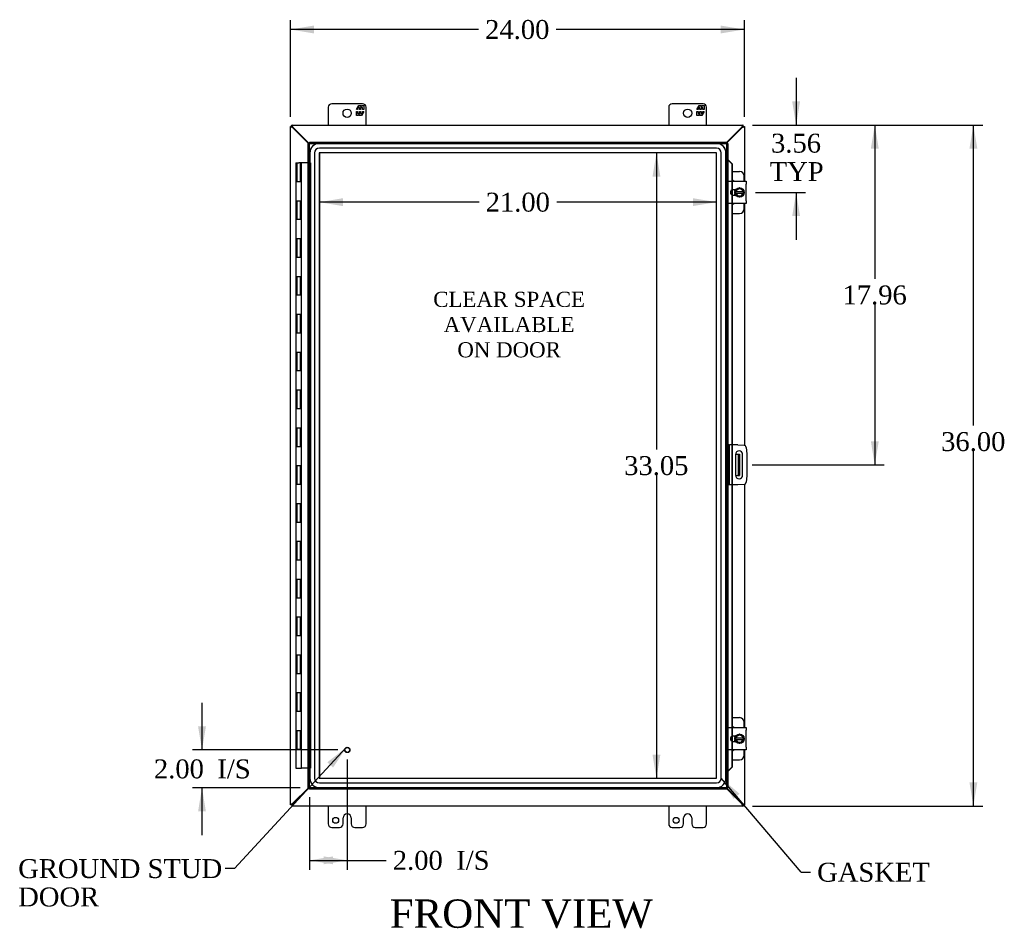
# Model space of a CAD drawing. Header units: inches. Extents: x 6 to 235, y 0 to 157.
# Tile 3 of 8: x 58 to 110, y 53 to 101. Entities that reach past the tile are written whole.
import ezdxf
from ezdxf.enums import TextEntityAlignment as Align

# ---------------------------------------------------------------- set-up
doc = ezdxf.new("R2010")
doc.units = ezdxf.units.IN
doc.header["$MEASUREMENT"] = 0
for name, color, linetype in [('COM40153-1', 7, 'CONTINUOUS'), ('COM40153-2', 7, 'CONTINUOUS'), ('COM42667', 7, 'CONTINUOUS'), ('COM42780', 7, 'CONTINUOUS'), ('COM48445', 7, 'CONTINUOUS'), ('COM70219', 7, 'CONTINUOUS'), ('COM71780-20', 7, 'CONTINUOUS'), ('DEFAULT', 7, 'CONTINUOUS'), ('FET07710', 7, 'CONTINUOUS'), ('HNG10620-32B', 7, 'CONTINUOUS'), ('HNG10620-32C', 7, 'CONTINUOUS'), ('SCC19011', 7, 'CONTINUOUS'), ('SPR20265', 7, 'CONTINUOUS'), ('STD21878', 7, 'CONTINUOUS'), ('WAF25035', 7, 'CONTINUOUS')]:
    doc.layers.add(name, color=color, linetype=linetype)
doc.styles.add('SEACAD_TIMES_NEW_ROMAN', font='times.ttf')

# ---------------------------------------------------------------- blocks, each defined once
blk = doc.blocks.new('SEANNOT_GROUP2')
at = {"layer": 'DEFAULT', "linetype": 'Continuous'}
blk.add_hatch(color=136, dxfattribs=at).paths.add_polyline_path([(74.77, 61.799), (75.464, 62.859), (74.464, 62.081)])
at = {"layer": 'DEFAULT', "color": 136, "linetype": 'Continuous'}
blk.add_line((69.566, 56.461), (69.066, 56.461), dxfattribs=at)
blk.add_lwpolyline([(69.566, 56.461), (75.464, 62.859)], dxfattribs=at)
at = {"layer": 'DEFAULT', "color": 136, "linetype": 'Continuous', "style": 'SEACAD_TIMES_NEW_ROMAN'}
for s, p in [('GROUND STUD', (58.123, 56.961)), ('DOOR', (58.123, 55.461))]:
    blk.add_text(s, height=1, dxfattribs=at).set_placement(p, align=Align.TOP_LEFT)
blk = doc.blocks.new('SEANNOT_GROUP3')
at = {"layer": 'DEFAULT', "linetype": 'Continuous'}
blk.add_hatch(color=136, dxfattribs=at).paths.add_polyline_path([(96.257, 60.418), (95.289, 61.236), (95.94, 60.148)])
at = {"layer": 'DEFAULT', "color": 136, "linetype": 'Continuous'}
blk.add_line((99.51, 56.269), (100.01, 56.269), dxfattribs=at)
blk.add_lwpolyline([(99.51, 56.269), (95.289, 61.236)], dxfattribs=at)
at = {"layer": 'DEFAULT', "color": 136, "linetype": 'Continuous', "style": 'SEACAD_TIMES_NEW_ROMAN'}
blk.add_text('GASKET', height=1, dxfattribs=at).set_placement((100.36, 56.769), align=Align.TOP_LEFT)
blk = doc.blocks.new('GDIMGGROUP')
at = {"layer": 'DEFAULT', "linetype": 'Continuous'}
for points in [[(108.827, 94.512), (108.619, 95.762), (108.411, 94.512)], [(108.827, 61.012), (108.411, 61.012), (108.619, 59.762)]]:
    blk.add_hatch(color=136, dxfattribs=at).paths.add_polyline_path(points)
at = {"layer": 'DEFAULT', "color": 136, "linetype": 'Continuous'}
for p, q in [((96.941, 95.762), (109.119, 95.762)), ((108.619, 79.881), (108.619, 95.762)), ((108.619, 59.762), (108.619, 78.531)), ((96.941, 59.762), (109.119, 59.762))]:
    blk.add_line(p, q, dxfattribs=at)
at = {"layer": 'DEFAULT', "color": 136, "linetype": 'Continuous', "style": 'SEACAD_TIMES_NEW_ROMAN'}
blk.add_text('36.00', height=1, dxfattribs=at).set_placement((106.913, 79.531), align=Align.TOP_LEFT)
blk = doc.blocks.new('GDIMGGROUP1')
at = {"layer": 'DEFAULT', "linetype": 'Continuous'}
for points in [[(67.632, 63.981), (67.84, 62.731), (68.048, 63.981)], [(67.632, 59.481), (68.048, 59.481), (67.84, 60.731)]]:
    blk.add_hatch(color=136, dxfattribs=at).paths.add_polyline_path(points)
at = {"layer": 'DEFAULT', "color": 136, "linetype": 'Continuous'}
for p, q in [((67.84, 65.231), (67.84, 62.731)), ((75.022, 62.731), (67.34, 62.731)), ((73.022, 60.731), (67.34, 60.731)), ((67.84, 60.731), (67.84, 58.231))]:
    blk.add_line(p, q, dxfattribs=at)
at = {"layer": 'DEFAULT', "color": 136, "linetype": 'Continuous', "style": 'SEACAD_TIMES_NEW_ROMAN'}
for s, p in [('2.00', (65.298, 62.231)), ('I/S', (68.652, 62.231))]:
    blk.add_text(s, height=1, dxfattribs=at).set_placement(p, align=Align.TOP_LEFT)
blk = doc.blocks.new('GDIMGGROUP9')
at = {"layer": 'DEFAULT', "linetype": 'Continuous'}
for points in [[(99.457, 97.012), (99.04, 97.012), (99.249, 95.762)], [(99.457, 90.95), (99.249, 92.2), (99.04, 90.95)]]:
    blk.add_hatch(color=136, dxfattribs=at).paths.add_polyline_path(points)
at = {"layer": 'DEFAULT', "color": 136, "linetype": 'Continuous'}
for p, q in [((99.249, 98.262), (99.249, 95.762)), ((96.941, 95.762), (99.749, 95.762)), ((97.109, 92.2), (99.749, 92.2)), ((99.249, 92.2), (99.249, 89.7))]:
    blk.add_line(p, q, dxfattribs=at)
at = {"layer": 'DEFAULT', "color": 136, "linetype": 'Continuous', "style": 'SEACAD_TIMES_NEW_ROMAN'}
for s, p in [('3.56', (97.922, 95.304)), ('TYP', (97.851, 93.804))]:
    blk.add_text(s, height=1, dxfattribs=at).set_placement(p, align=Align.TOP_LEFT)
blk = doc.blocks.new('GDIMGGROUP10')
at = {"layer": 'DEFAULT', "linetype": 'Continuous'}
for points in [[(103.615, 94.512), (103.406, 95.762), (103.198, 94.512)], [(103.615, 79.052), (103.198, 79.052), (103.406, 77.802)]]:
    blk.add_hatch(color=136, dxfattribs=at).paths.add_polyline_path(points)
at = {"layer": 'DEFAULT', "color": 136, "linetype": 'Continuous'}
for p, q in [((96.941, 95.762), (103.906, 95.762)), ((103.406, 95.762), (103.406, 87.632)), ((103.406, 86.282), (103.406, 77.802)), ((96.92, 77.802), (103.906, 77.802))]:
    blk.add_line(p, q, dxfattribs=at)
at = {"layer": 'DEFAULT', "color": 136, "linetype": 'Continuous', "style": 'SEACAD_TIMES_NEW_ROMAN'}
blk.add_text('17.96', height=1, dxfattribs=at).set_placement((101.7, 87.282), align=Align.TOP_LEFT)
blk = doc.blocks.new('GDIMGGROUP15')
at = {"layer": 'DEFAULT', "linetype": 'Continuous'}
for points in [[(74.772, 56.688), (74.772, 57.105), (73.522, 56.897)], [(74.272, 56.688), (75.522, 56.897), (74.272, 57.105)]]:
    blk.add_hatch(color=136, dxfattribs=at).paths.add_polyline_path(points)
at = {"layer": 'DEFAULT', "color": 136, "linetype": 'Continuous'}
for p, q in [((75.522, 62.231), (75.522, 56.397)), ((73.522, 60.231), (73.522, 56.397)), ((73.522, 56.897), (77.075, 56.897)), ((77.075, 56.897), (77.575, 56.897))]:
    blk.add_line(p, q, dxfattribs=at)
at = {"layer": 'DEFAULT', "color": 136, "linetype": 'Continuous', "style": 'SEACAD_TIMES_NEW_ROMAN'}
for s, p in [('2.00', (77.925, 57.397)), ('I/S', (81.279, 57.397))]:
    blk.add_text(s, height=1, dxfattribs=at).set_placement(p, align=Align.TOP_LEFT)
blk = doc.blocks.new('GDIMGGROUP21')
at = {"layer": 'DEFAULT', "linetype": 'Continuous'}
for points in [[(73.763, 101.02), (72.513, 100.812), (73.763, 100.604)], [(95.263, 101.02), (95.263, 100.604), (96.513, 100.812)]]:
    blk.add_hatch(color=136, dxfattribs=at).paths.add_polyline_path(points)
at = {"layer": 'DEFAULT', "color": 136, "linetype": 'Continuous'}
for p, q in [((72.513, 96.189), (72.513, 101.312)), ((96.513, 96.189), (96.513, 101.312)), ((82.457, 100.812), (72.513, 100.812)), ((96.513, 100.812), (86.569, 100.812))]:
    blk.add_line(p, q, dxfattribs=at)
at = {"layer": 'DEFAULT', "color": 136, "linetype": 'Continuous', "style": 'SEACAD_TIMES_NEW_ROMAN'}
blk.add_text('24.00', height=1, dxfattribs=at).set_placement((82.807, 101.312), align=Align.TOP_LEFT)
blk = doc.blocks.new('GDIMGGROUP24')
at = {"layer": 'DEFAULT', "linetype": 'Continuous'}
for points in [[(92.073, 93.039), (91.864, 94.289), (91.656, 93.039)], [(92.073, 62.485), (91.656, 62.485), (91.864, 61.235)]]:
    blk.add_hatch(color=136, dxfattribs=at).paths.add_polyline_path(points)
at = {"layer": 'DEFAULT', "color": 136, "linetype": 'Continuous'}
for p, q in [((91.864, 94.289), (91.864, 78.612)), ((91.864, 77.262), (91.864, 61.235))]:
    blk.add_line(p, q, dxfattribs=at)
at = {"layer": 'DEFAULT', "color": 136, "linetype": 'Continuous', "style": 'SEACAD_TIMES_NEW_ROMAN'}
blk.add_text('33.05', height=1, dxfattribs=at).set_placement((90.158, 78.262), align=Align.TOP_LEFT)
blk = doc.blocks.new('GDIMGGROUP25')
at = {"layer": 'DEFAULT', "linetype": 'Continuous'}
for points in [[(75.292, 91.478), (75.292, 91.895), (74.042, 91.686)], [(93.79, 91.478), (95.04, 91.686), (93.79, 91.895)]]:
    blk.add_hatch(color=136, dxfattribs=at).paths.add_polyline_path(points)
at = {"layer": 'DEFAULT', "color": 136, "linetype": 'Continuous'}
for p, q in [((82.485, 91.686), (74.042, 91.686)), ((95.04, 91.686), (86.597, 91.686))]:
    blk.add_line(p, q, dxfattribs=at)
at = {"layer": 'DEFAULT', "color": 136, "linetype": 'Continuous', "style": 'SEACAD_TIMES_NEW_ROMAN'}
blk.add_text('21.00', height=1, dxfattribs=at).set_placement((82.835, 92.186), align=Align.TOP_LEFT)

msp = doc.modelspace()

# ---------------------------------------------------------------- linework, layer by layer
at = {"layer": 'COM40153-1', "color": 7}
for p, q in [((96.045, 78.364), (96.155, 78.364)), ((96.155, 78.364), (96.191, 78.364)), ((96.191, 78.364), (96.263, 78.364)), ((96.191, 78.364), (96.191, 77.239)), ((96.263, 78.364), (96.263, 77.239)), ((96.045, 77.239), (96.155, 77.239)), ((96.191, 77.239), (96.155, 77.239)), ((96.191, 77.239), (96.263, 77.239))]:
    msp.add_line(p, q, dxfattribs=at)
at = {"layer": 'COM40153-2', "color": 7}
for p, q in [((95.71, 78.864), (95.638, 78.864)), ((95.71, 78.864), (95.71, 76.739)), ((95.71, 78.864), (95.746, 78.864)), ((96.161, 78.864), (95.746, 78.864)), ((96.161, 78.864), (96.495, 78.835)), ((96.609, 78.721), (96.638, 78.387)), ((96.045, 78.352), (96.045, 77.252)), ((96.42, 77.252), (96.42, 78.352)), ((96.638, 78.387), (96.638, 77.216)), ((96.638, 77.216), (96.609, 76.882)), ((95.71, 76.739), (95.638, 76.739)), ((95.746, 76.739), (95.71, 76.739)), ((96.161, 76.739), (95.746, 76.739)), ((96.495, 76.768), (96.161, 76.739))]:
    msp.add_line(p, q, dxfattribs=at)
for centre, radius, start, end in [((96.484, 78.71), 0.125, 5, 85), ((96.232, 78.352), 0.188, 0, 180), ((96.232, 77.252), 0.188, 180, 0), ((96.484, 76.893), 0.125, 275, 355)]:
    msp.add_arc(centre, radius, start, end, dxfattribs=at)
at = {"layer": 'COM42667', "color": 7}
for p, q in [((95.639, 92.645), (95.639, 92.788)), ((95.639, 92.788), (96.609, 92.788)), ((96.609, 92.788), (96.609, 92.645)), ((95.639, 92.645), (95.639, 91.754)), ((96.053, 92.34), (95.913, 92.34)), ((96.609, 91.754), (96.609, 92.645)), ((95.639, 91.611), (95.639, 91.754)), ((96.609, 91.611), (95.639, 91.611)), ((95.913, 92.059), (96.053, 92.059)), ((96.609, 91.754), (96.609, 91.611)), ((95.639, 63.769), (95.639, 63.912)), ((95.639, 63.912), (96.609, 63.912)), ((95.639, 63.769), (95.639, 62.878)), ((96.609, 63.912), (96.609, 63.769)), ((96.609, 62.878), (96.609, 63.769)), ((96.053, 63.464), (95.913, 63.464)), ((95.913, 63.183), (96.053, 63.183)), ((95.639, 62.735), (95.639, 62.878)), ((96.609, 62.735), (95.639, 62.735)), ((96.609, 62.878), (96.609, 62.735))]:
    msp.add_line(p, q, dxfattribs=at)
for centre in [(95.913, 92.2), (95.913, 63.324)]:
    msp.add_arc(centre, 0.14, 90, 270, dxfattribs=at)
at = {"layer": 'COM42780', "color": 7}
for p, q in [((95.863, 93.315), (96.26, 93.315)), ((96.51, 92.788), (96.51, 93.065)), ((96.01, 92.265), (96.01, 92.34)), ((96.01, 92.059), (96.01, 92.131)), ((96.51, 91.334), (96.51, 91.611)), ((95.863, 91.084), (96.26, 91.084)), ((95.863, 64.439), (96.26, 64.439)), ((96.51, 63.912), (96.51, 64.189)), ((96.01, 63.389), (96.01, 63.464)), ((96.01, 63.183), (96.01, 63.255)), ((96.51, 62.458), (96.51, 62.735)), ((95.863, 62.208), (96.26, 62.208))]:
    msp.add_line(p, q, dxfattribs=at)
for centre, start, end in [((96.26, 93.065), 0, 90), ((95.76, 92.628), 39.9324, 65.6695), ((95.76, 91.771), 294.3305, 320.0676), ((96.26, 91.334), 270, 0), ((96.26, 64.189), 0, 90), ((95.76, 63.752), 39.9324, 65.6695), ((95.76, 62.895), 294.3305, 320.0676), ((96.26, 62.458), 270, 0)]:
    msp.add_arc(centre, 0.25, start, end, dxfattribs=at)
at = {"layer": 'COM48445', "color": 7}
for p, q in [((72.585, 95.689), (72.513, 95.689)), ((72.513, 59.834), (72.513, 95.689)), ((72.585, 95.762), (96.441, 95.762)), ((72.585, 95.69), (72.585, 95.762)), ((72.645, 95.611), (72.621, 95.628)), ((73.465, 94.792), (72.645, 95.611)), ((72.663, 95.629), (72.647, 95.654)), ((73.501, 94.792), (72.663, 95.629)), ((96.363, 95.629), (95.566, 94.832)), ((96.381, 95.611), (95.566, 94.796)), ((96.379, 95.654), (96.363, 95.629)), ((96.405, 95.628), (96.381, 95.611)), ((96.441, 95.69), (96.441, 95.762)), ((96.441, 95.689), (96.513, 95.689)), ((96.513, 95.689), (96.513, 92.788)), ((96.513, 91.611), (96.513, 78.832)), ((96.513, 76.771), (96.513, 63.912)), ((96.513, 62.735), (96.513, 59.834)), ((72.645, 59.912), (73.465, 60.731)), ((72.663, 59.894), (73.501, 60.731)), ((95.566, 60.727), (96.381, 59.912)), ((95.566, 60.691), (96.363, 59.894)), ((72.621, 59.895), (72.645, 59.912)), ((72.647, 59.87), (72.663, 59.894)), ((96.363, 59.894), (96.379, 59.87)), ((96.381, 59.912), (96.405, 59.895)), ((96.441, 59.834), (96.405, 59.87)), ((72.585, 59.834), (72.513, 59.834)), ((72.585, 59.834), (72.585, 59.762)), ((96.441, 59.762), (72.585, 59.762)), ((96.441, 59.834), (96.513, 59.834)), ((96.441, 59.834), (96.441, 59.762))]:
    msp.add_line(p, q, dxfattribs=at)
for points, knots in [([(72.621, 95.628), (72.607, 95.633), (72.593, 95.638), (72.567, 95.648), (72.555, 95.653), (72.535, 95.664), (72.527, 95.669), (72.516, 95.679), (72.513, 95.684), (72.513, 95.689)], [0, 0, 0, 0, 0.25, 0.25, 0.5, 0.5, 0.75, 0.75, 1, 1, 1, 1]), ([(72.647, 95.654), (72.642, 95.668), (72.637, 95.682), (72.626, 95.708), (72.621, 95.72), (72.611, 95.74), (72.606, 95.748), (72.595, 95.759), (72.59, 95.762), (72.585, 95.762)], [0, 0, 0, 0, 0.25, 0.25, 0.5, 0.5, 0.75, 0.75, 1, 1, 1, 1]), ([(72.647, 95.654), (72.637, 95.663), (72.626, 95.672), (72.606, 95.686), (72.595, 95.69), (72.585, 95.69)], [0, 0, 0, 0, 0.5, 0.5, 1, 1, 1, 1]), ([(72.621, 95.628), (72.616, 95.633), (72.612, 95.638), (72.603, 95.648), (72.599, 95.653), (72.592, 95.664), (72.59, 95.669), (72.586, 95.679), (72.585, 95.684), (72.585, 95.689)], [0, 0, 0, 0, 0.25, 0.25, 0.5, 0.5, 0.75, 0.75, 1, 1, 1, 1]), ([(96.441, 95.762), (96.436, 95.762), (96.431, 95.759), (96.42, 95.748), (96.415, 95.74), (96.405, 95.72), (96.4, 95.708), (96.39, 95.682), (96.384, 95.668), (96.379, 95.654)], [0, 0, 0, 0, 0.25, 0.25, 0.5, 0.5, 0.75, 0.75, 1, 1, 1, 1]), ([(96.441, 95.69), (96.431, 95.69), (96.42, 95.686), (96.4, 95.672), (96.39, 95.663), (96.379, 95.654)], [0, 0, 0, 0, 0.5, 0.5, 1, 1, 1, 1]), ([(96.441, 95.689), (96.441, 95.684), (96.44, 95.679), (96.436, 95.669), (96.434, 95.664), (96.427, 95.653), (96.423, 95.648), (96.414, 95.638), (96.41, 95.633), (96.405, 95.628)], [0, 0, 0, 0, 0.25, 0.25, 0.5, 0.5, 0.75, 0.75, 1, 1, 1, 1]), ([(96.513, 95.689), (96.513, 95.684), (96.51, 95.679), (96.499, 95.669), (96.491, 95.664), (96.471, 95.653), (96.459, 95.648), (96.433, 95.638), (96.419, 95.633), (96.405, 95.628)], [0, 0, 0, 0, 0.25, 0.25, 0.5, 0.5, 0.75, 0.75, 1, 1, 1, 1]), ([(72.513, 59.834), (72.513, 59.839), (72.516, 59.844), (72.527, 59.854), (72.535, 59.859), (72.555, 59.87), (72.567, 59.875), (72.593, 59.885), (72.607, 59.89), (72.621, 59.895)], [0, 0, 0, 0, 0.25, 0.25, 0.5, 0.5, 0.75, 0.75, 1, 1, 1, 1]), ([(72.585, 59.834), (72.585, 59.839), (72.586, 59.844), (72.59, 59.854), (72.592, 59.859), (72.599, 59.87), (72.603, 59.875), (72.612, 59.885), (72.616, 59.89), (72.621, 59.895)], [0, 0, 0, 0, 0.25, 0.25, 0.5, 0.5, 0.75, 0.75, 1, 1, 1, 1]), ([(72.585, 59.762), (72.59, 59.762), (72.595, 59.764), (72.606, 59.775), (72.611, 59.783), (72.621, 59.803), (72.626, 59.815), (72.637, 59.841), (72.642, 59.855), (72.647, 59.87)], [0, 0, 0, 0, 0.25, 0.25, 0.5, 0.5, 0.75, 0.75, 1, 1, 1, 1]), ([(72.585, 59.834), (72.595, 59.834), (72.606, 59.837), (72.626, 59.851), (72.637, 59.86), (72.647, 59.87)], [0, 0, 0, 0, 0.5, 0.5, 1, 1, 1, 1]), ([(96.379, 59.87), (96.384, 59.855), (96.39, 59.841), (96.4, 59.815), (96.405, 59.803), (96.415, 59.783), (96.42, 59.775), (96.431, 59.764), (96.436, 59.762), (96.441, 59.762)], [0, 0, 0, 0, 0.25, 0.25, 0.5, 0.5, 0.75, 0.75, 1, 1, 1, 1]), ([(96.379, 59.87), (96.39, 59.86), (96.4, 59.851), (96.42, 59.837), (96.431, 59.834), (96.441, 59.834)], [0, 0, 0, 0, 0.5, 0.5, 1, 1, 1, 1]), ([(96.405, 59.895), (96.41, 59.89), (96.414, 59.885), (96.423, 59.875), (96.427, 59.87), (96.434, 59.859), (96.436, 59.854), (96.44, 59.844), (96.441, 59.839), (96.441, 59.834)], [0, 0, 0, 0, 0.25, 0.25, 0.5, 0.5, 0.75, 0.75, 1, 1, 1, 1]), ([(96.405, 59.895), (96.419, 59.89), (96.433, 59.885), (96.459, 59.875), (96.471, 59.87), (96.491, 59.859), (96.499, 59.854), (96.51, 59.844), (96.513, 59.839), (96.513, 59.834)], [0, 0, 0, 0, 0.25, 0.25, 0.5, 0.5, 0.75, 0.75, 1, 1, 1, 1])]:
    msp.add_open_spline(points, degree=3, knots=knots, dxfattribs=at)
at = {"layer": 'COM70219', "color": 7}
for p, q in [((95.039, 94.788), (74.043, 94.788)), ((95.039, 94.787), (74.043, 94.787)), ((73.543, 94.288), (73.543, 61.236)), ((73.544, 94.288), (73.544, 61.236)), ((73.793, 94.288), (73.793, 61.236)), ((74.042, 94.288), (74.042, 61.236)), ((95.039, 94.538), (74.043, 94.538)), ((95.039, 94.289), (74.043, 94.289)), ((74.043, 94.288), (74.043, 61.236)), ((95.039, 94.288), (74.043, 94.288)), ((95.039, 61.236), (95.039, 94.288)), ((95.04, 61.236), (95.04, 94.288)), ((95.289, 61.236), (95.289, 94.288)), ((95.538, 61.236), (95.538, 94.288)), ((95.539, 61.236), (95.539, 94.288)), ((74.043, 61.236), (95.039, 61.236)), ((74.043, 61.235), (95.039, 61.235)), ((74.043, 60.986), (95.039, 60.986)), ((74.043, 60.737), (95.039, 60.737)), ((74.043, 60.736), (95.039, 60.736))]:
    msp.add_line(p, q, dxfattribs=at)
for centre, radius, start, end in [((74.043, 94.288), 0.5, 90, 180), ((74.043, 94.288), 0.499, 90, 180), ((95.039, 94.288), 0.5, 0, 90), ((95.039, 94.288), 0.499, 0, 90), ((74.043, 94.288), 0.25, 90, 180), ((74.043, 94.288), 0.001, 90, 180), ((95.039, 94.288), 0.25, 0, 90), ((95.039, 94.288), 0.001, 0, 90), ((74.043, 61.236), 0.5, 180, 270), ((74.043, 61.236), 0.499, 180, 270), ((74.043, 61.236), 0.25, 180, 270), ((74.043, 61.236), 0.001, 180, 270), ((95.039, 61.236), 0.5, 270, 0), ((95.039, 61.236), 0.001, 270, 0), ((95.039, 61.236), 0.25, 270, 0), ((95.039, 61.236), 0.499, 270, 0)]:
    msp.add_arc(centre, radius, start, end, dxfattribs=at)
at = {"layer": 'COM71780-20', "color": 7}
for p, q in [((73.45, 94.792), (73.522, 94.792)), ((73.45, 60.731), (73.45, 94.792)), ((73.522, 94.864), (73.522, 94.792)), ((73.522, 94.864), (95.566, 94.864)), ((73.522, 94.792), (95.566, 94.792)), ((73.522, 94.792), (73.558, 94.756)), ((73.522, 60.731), (73.522, 94.792)), ((73.522, 94.792), (73.558, 94.756)), ((95.566, 94.792), (95.53, 94.756)), ((95.566, 94.792), (95.53, 94.756)), ((95.566, 94.864), (95.566, 94.792)), ((95.566, 94.792), (95.566, 60.731)), ((95.638, 94.792), (95.566, 94.792)), ((95.638, 94.792), (95.638, 60.731)), ((95.638, 93.917), (95.566, 93.917)), ((95.651, 93.917), (95.638, 93.917)), ((95.66, 93.894), (95.669, 93.894)), ((95.68, 93.881), (95.85, 93.709)), ((95.68, 93.881), (95.693, 93.881)), ((95.693, 93.881), (95.863, 93.709)), ((95.85, 93.709), (95.85, 92.788)), ((95.863, 93.709), (95.85, 93.709)), ((95.863, 93.709), (95.863, 92.788)), ((95.85, 92.788), (95.85, 92.325)), ((95.863, 92.788), (95.863, 92.331)), ((95.85, 92.325), (95.85, 92.074)), ((95.863, 92.331), (95.863, 92.068)), ((95.85, 92.074), (95.85, 91.611)), ((95.85, 91.611), (95.85, 78.864)), ((95.863, 92.068), (95.863, 91.611)), ((95.863, 91.611), (95.863, 78.864)), ((95.85, 78.864), (95.85, 76.739)), ((95.863, 78.864), (95.863, 76.739)), ((95.85, 76.739), (95.85, 63.912)), ((95.863, 76.739), (95.863, 63.912)), ((95.85, 63.912), (95.85, 63.449)), ((95.863, 63.912), (95.863, 63.455)), ((95.85, 63.449), (95.85, 63.198)), ((95.85, 63.198), (95.85, 62.735)), ((95.863, 63.455), (95.863, 63.192)), ((95.863, 63.192), (95.863, 62.735)), ((95.85, 62.735), (95.85, 61.814)), ((95.863, 62.735), (95.863, 61.814)), ((95.638, 61.606), (95.566, 61.606)), ((95.638, 61.606), (95.651, 61.606)), ((95.669, 61.629), (95.66, 61.629)), ((95.85, 61.814), (95.68, 61.642)), ((95.68, 61.642), (95.693, 61.642)), ((95.863, 61.814), (95.693, 61.642)), ((95.863, 61.814), (95.85, 61.814)), ((73.45, 60.731), (73.522, 60.731)), ((73.522, 60.731), (73.558, 60.767)), ((73.522, 60.731), (73.558, 60.767)), ((95.566, 60.731), (73.522, 60.731)), ((73.522, 60.659), (73.522, 60.731)), ((95.566, 60.659), (73.522, 60.659)), ((95.566, 60.731), (95.53, 60.767)), ((95.566, 60.731), (95.53, 60.767)), ((95.566, 60.659), (95.566, 60.731)), ((95.638, 60.731), (95.566, 60.731))]:
    msp.add_line(p, q, dxfattribs=at)
for centre, radius, start, end in [((96.078, 94.968), 1.153, 245.7342, 249.4642), ((95.969, 94.151), 0.395, 216.3142, 223.0054), ((96.078, 94.968), 1.153, 249.4642, 250.458), ((96.078, 60.555), 1.153, 110.5358, 114.2658), ((95.969, 61.372), 0.395, 136.9946, 143.6858), ((96.078, 60.555), 1.153, 109.542, 110.5358)]:
    msp.add_arc(centre, radius, start, end, dxfattribs=at)
at = {"layer": 'FET07710', "color": 7}
for p, q in [((76.326, 96.887), (74.701, 96.887)), ((94.326, 96.887), (92.701, 96.887)), ((74.513, 96.699), (74.513, 95.762)), ((76.003, 96.581), (76.125, 96.794)), ((76.067, 96.581), (76.003, 96.581)), ((76.003, 96.272), (76.003, 96.484)), ((76.003, 96.484), (76.067, 96.484)), ((76.165, 96.687), (76.067, 96.687)), ((76.067, 96.687), (76.067, 96.581)), ((76.067, 96.484), (76.067, 96.378)), ((76.067, 96.378), (76.165, 96.378)), ((76.156, 96.349), (76.112, 96.272)), ((76.125, 96.794), (76.234, 96.794)), ((76.156, 96.272), (76.156, 96.349)), ((76.165, 96.581), (76.165, 96.687)), ((76.225, 96.581), (76.165, 96.581)), ((76.165, 96.378), (76.165, 96.484)), ((76.165, 96.484), (76.225, 96.484)), ((76.323, 96.687), (76.225, 96.687)), ((76.225, 96.687), (76.225, 96.581)), ((76.225, 96.484), (76.225, 96.378)), ((76.225, 96.378), (76.323, 96.378)), ((76.234, 96.794), (76.234, 96.716)), ((76.234, 96.716), (76.279, 96.794)), ((76.388, 96.484), (76.265, 96.272)), ((76.279, 96.794), (76.388, 96.794)), ((76.323, 96.581), (76.323, 96.687)), ((76.388, 96.581), (76.323, 96.581)), ((76.323, 96.378), (76.323, 96.484)), ((76.323, 96.484), (76.388, 96.484)), ((76.388, 96.794), (76.388, 96.581)), ((76.513, 95.762), (76.513, 96.699)), ((92.513, 96.699), (92.513, 95.762)), ((94.003, 96.581), (94.125, 96.794)), ((94.067, 96.581), (94.003, 96.581)), ((94.003, 96.272), (94.003, 96.484)), ((94.003, 96.484), (94.067, 96.484)), ((94.165, 96.687), (94.067, 96.687)), ((94.067, 96.687), (94.067, 96.581)), ((94.067, 96.484), (94.067, 96.378)), ((94.067, 96.378), (94.165, 96.378)), ((94.156, 96.349), (94.112, 96.272)), ((94.125, 96.794), (94.234, 96.794)), ((94.156, 96.272), (94.156, 96.349)), ((94.165, 96.581), (94.165, 96.687)), ((94.225, 96.581), (94.165, 96.581)), ((94.165, 96.378), (94.165, 96.484)), ((94.165, 96.484), (94.225, 96.484)), ((94.323, 96.687), (94.225, 96.687)), ((94.225, 96.687), (94.225, 96.581)), ((94.225, 96.484), (94.225, 96.378)), ((94.225, 96.378), (94.323, 96.378)), ((94.234, 96.794), (94.234, 96.716)), ((94.234, 96.716), (94.279, 96.794)), ((94.388, 96.484), (94.265, 96.272)), ((94.279, 96.794), (94.388, 96.794)), ((94.323, 96.581), (94.323, 96.687)), ((94.388, 96.581), (94.323, 96.581)), ((94.323, 96.378), (94.323, 96.484)), ((94.323, 96.484), (94.388, 96.484)), ((94.388, 96.794), (94.388, 96.581)), ((94.513, 95.762), (94.513, 96.699)), ((76.112, 96.272), (76.003, 96.272)), ((76.265, 96.272), (76.156, 96.272)), ((94.112, 96.272), (94.003, 96.272)), ((94.265, 96.272), (94.156, 96.272)), ((74.513, 59.762), (74.513, 58.824)), ((75.513, 59.355), (75.513, 59.355)), ((76.513, 58.824), (76.513, 59.762)), ((92.513, 59.762), (92.513, 58.824)), ((93.513, 59.355), (93.513, 59.355)), ((94.513, 58.824), (94.513, 59.762)), ((75.295, 58.824), (75.295, 59.137)), ((75.731, 59.137), (75.731, 58.824)), ((93.295, 58.824), (93.295, 59.137)), ((93.731, 59.137), (93.731, 58.824)), ((74.701, 58.637), (75.107, 58.637)), ((75.919, 58.637), (76.326, 58.637)), ((92.701, 58.637), (93.107, 58.637)), ((93.919, 58.637), (94.326, 58.637))]:
    msp.add_line(p, q, dxfattribs=at)
for centre, radius in [((75.513, 96.387), 0.219), ((93.513, 96.387), 0.219), ((74.904, 59.012), 0.156), ((92.904, 59.012), 0.156)]:
    msp.add_circle(centre, radius, dxfattribs=at)
for centre, radius, start, end in [((74.701, 96.699), 0.188, 90, 180), ((76.326, 96.699), 0.188, 0, 90), ((92.701, 96.699), 0.188, 90, 180), ((94.326, 96.699), 0.188, 0, 90), ((75.513, 59.137), 0.218, 90, 180), ((75.513, 59.137), 0.218, 0, 90), ((93.513, 59.137), 0.218, 90, 180), ((93.513, 59.137), 0.218, 0, 90), ((74.701, 58.824), 0.188, 180, 270), ((75.107, 58.824), 0.188, 270, 0), ((75.919, 58.824), 0.188, 180, 270), ((76.326, 58.824), 0.188, 270, 0), ((92.701, 58.824), 0.188, 180, 270), ((93.107, 58.824), 0.188, 270, 0), ((93.919, 58.824), 0.188, 180, 270), ((94.326, 58.824), 0.188, 270, 0)]:
    msp.add_arc(centre, radius, start, end, dxfattribs=at)
at = {"layer": 'HNG10620-32B', "color": 7}
for p, q in [((72.952, 92.762), (72.798, 92.762)), ((72.798, 92.762), (72.798, 91.762)), ((72.798, 91.762), (72.952, 91.762)), ((72.952, 90.762), (72.798, 90.762)), ((72.798, 90.762), (72.798, 89.762)), ((72.798, 89.762), (72.952, 89.762)), ((72.952, 88.762), (72.798, 88.762)), ((72.798, 88.762), (72.798, 87.762)), ((72.798, 87.762), (72.952, 87.762)), ((72.952, 86.762), (72.798, 86.762)), ((72.798, 86.762), (72.798, 85.762)), ((72.798, 85.762), (72.952, 85.762)), ((72.952, 84.762), (72.798, 84.762)), ((72.798, 84.762), (72.798, 83.762)), ((72.798, 83.762), (72.952, 83.762)), ((72.952, 82.762), (72.798, 82.762)), ((72.798, 82.762), (72.798, 81.762)), ((72.798, 81.762), (72.952, 81.762)), ((72.952, 80.762), (72.798, 80.762)), ((72.798, 80.762), (72.798, 79.762)), ((72.798, 79.762), (72.952, 79.762)), ((72.952, 78.762), (72.798, 78.762)), ((72.798, 78.762), (72.798, 77.762)), ((72.798, 77.762), (72.952, 77.762)), ((72.952, 76.762), (72.798, 76.762)), ((72.798, 76.762), (72.798, 75.762)), ((72.798, 75.762), (72.952, 75.762)), ((72.952, 74.762), (72.798, 74.762)), ((72.798, 74.762), (72.798, 73.762)), ((72.798, 73.762), (72.952, 73.762)), ((72.952, 72.762), (72.798, 72.762)), ((72.798, 72.762), (72.798, 71.762)), ((72.798, 71.762), (72.952, 71.762)), ((72.952, 70.762), (72.798, 70.762)), ((72.798, 70.762), (72.798, 69.762)), ((72.798, 69.762), (72.952, 69.762)), ((72.952, 68.762), (72.798, 68.762)), ((72.798, 68.762), (72.798, 67.762)), ((72.798, 67.762), (72.952, 67.762)), ((72.952, 66.762), (72.798, 66.762)), ((72.798, 66.762), (72.798, 65.762)), ((72.798, 65.762), (72.952, 65.762)), ((72.952, 64.762), (72.798, 64.762)), ((72.798, 64.762), (72.798, 63.762)), ((72.798, 63.762), (72.952, 63.762)), ((72.952, 62.762), (72.798, 62.762)), ((72.798, 62.762), (72.798, 61.762)), ((72.798, 61.762), (73.106, 61.762))]:
    msp.add_line(p, q, dxfattribs=at)
at = {"layer": 'HNG10620-32C', "color": 7}
for p, q in [((72.798, 93.762), (72.952, 93.762)), ((72.798, 93.762), (72.798, 92.762)), ((72.858, 93.762), (72.858, 92.762)), ((73.45, 93.762), (72.952, 93.762)), ((73.035, 93.762), (73.035, 92.762)), ((73.046, 92.762), (73.046, 93.762)), ((73.088, 93.762), (73.088, 92.762)), ((73.106, 92.762), (73.106, 93.762)), ((73.493, 93.762), (73.45, 93.762)), ((73.522, 93.762), (73.493, 93.762)), ((73.522, 93.762), (73.582, 93.762)), ((73.582, 93.762), (73.582, 61.762)), ((72.952, 92.762), (72.798, 92.762)), ((73.106, 92.762), (72.952, 92.762)), ((73.106, 91.762), (73.106, 92.762)), ((72.798, 91.762), (72.952, 91.762)), ((72.798, 91.762), (72.798, 90.762)), ((72.858, 91.762), (72.858, 90.762)), ((72.952, 91.762), (73.106, 91.762)), ((73.035, 91.762), (73.035, 90.762)), ((73.046, 90.762), (73.046, 91.762)), ((73.088, 91.762), (73.088, 90.762)), ((73.106, 90.762), (73.106, 91.762)), ((72.952, 90.762), (72.798, 90.762)), ((73.106, 90.762), (72.952, 90.762)), ((73.106, 89.762), (73.106, 90.762)), ((72.798, 89.762), (72.952, 89.762)), ((72.798, 89.762), (72.798, 88.762)), ((72.858, 89.762), (72.858, 88.762)), ((72.952, 89.762), (73.106, 89.762)), ((73.035, 89.762), (73.035, 88.762)), ((73.046, 88.762), (73.046, 89.762)), ((73.088, 89.762), (73.088, 88.762)), ((73.106, 88.762), (73.106, 89.762)), ((72.952, 88.762), (72.798, 88.762)), ((73.106, 88.762), (72.952, 88.762)), ((73.106, 87.762), (73.106, 88.762)), ((72.798, 87.762), (72.952, 87.762)), ((72.798, 87.762), (72.798, 86.762)), ((72.858, 87.762), (72.858, 86.762)), ((72.952, 87.762), (73.106, 87.762)), ((73.035, 87.762), (73.035, 86.762)), ((73.046, 86.762), (73.046, 87.762)), ((73.088, 87.762), (73.088, 86.762)), ((73.106, 86.762), (73.106, 87.762)), ((72.952, 86.762), (72.798, 86.762)), ((73.106, 86.762), (72.952, 86.762)), ((73.106, 85.762), (73.106, 86.762)), ((72.798, 85.762), (72.952, 85.762)), ((72.798, 85.762), (72.798, 84.762)), ((72.858, 85.762), (72.858, 84.762)), ((72.952, 85.762), (73.106, 85.762)), ((73.035, 85.762), (73.035, 84.762)), ((73.046, 84.762), (73.046, 85.762)), ((73.088, 85.762), (73.088, 84.762)), ((73.106, 84.762), (73.106, 85.762)), ((72.952, 84.762), (72.798, 84.762)), ((73.106, 84.762), (72.952, 84.762)), ((73.106, 83.762), (73.106, 84.762)), ((72.798, 83.762), (72.952, 83.762)), ((72.798, 83.762), (72.798, 82.762)), ((72.858, 83.762), (72.858, 82.762)), ((72.952, 83.762), (73.106, 83.762)), ((73.035, 83.762), (73.035, 82.762)), ((73.046, 82.762), (73.046, 83.762)), ((73.088, 83.762), (73.088, 82.762)), ((73.106, 82.762), (73.106, 83.762)), ((72.952, 82.762), (72.798, 82.762)), ((73.106, 82.762), (72.952, 82.762)), ((73.106, 81.762), (73.106, 82.762)), ((72.798, 81.762), (72.952, 81.762)), ((72.798, 81.762), (72.798, 80.762)), ((72.858, 81.762), (72.858, 80.762)), ((72.952, 81.762), (73.106, 81.762)), ((73.035, 81.762), (73.035, 80.762)), ((73.046, 80.762), (73.046, 81.762)), ((73.088, 81.762), (73.088, 80.762)), ((73.106, 80.762), (73.106, 81.762)), ((72.952, 80.762), (72.798, 80.762)), ((73.106, 80.762), (72.952, 80.762)), ((73.106, 79.762), (73.106, 80.762)), ((72.798, 79.762), (72.952, 79.762)), ((72.798, 79.762), (72.798, 78.762)), ((72.858, 79.762), (72.858, 78.762)), ((72.952, 79.762), (73.106, 79.762)), ((73.035, 79.762), (73.035, 78.762)), ((73.046, 78.762), (73.046, 79.762)), ((73.088, 79.762), (73.088, 78.762)), ((73.106, 78.762), (73.106, 79.762)), ((72.952, 78.762), (72.798, 78.762)), ((73.106, 78.762), (72.952, 78.762)), ((73.106, 77.762), (73.106, 78.762)), ((72.798, 77.762), (72.952, 77.762)), ((72.798, 77.762), (72.798, 76.762)), ((72.858, 77.762), (72.858, 76.762)), ((72.952, 77.762), (73.106, 77.762)), ((73.035, 77.762), (73.035, 76.762)), ((73.046, 76.762), (73.046, 77.762)), ((73.088, 77.762), (73.088, 76.762)), ((73.106, 76.762), (73.106, 77.762)), ((72.952, 76.762), (72.798, 76.762)), ((73.106, 76.762), (72.952, 76.762)), ((73.106, 75.762), (73.106, 76.762)), ((72.798, 75.762), (72.952, 75.762)), ((72.798, 75.762), (72.798, 74.762)), ((72.858, 75.762), (72.858, 74.762)), ((72.952, 75.762), (73.106, 75.762)), ((73.035, 75.762), (73.035, 74.762)), ((73.046, 74.762), (73.046, 75.762)), ((73.088, 75.762), (73.088, 74.762)), ((73.106, 74.762), (73.106, 75.762)), ((72.952, 74.762), (72.798, 74.762)), ((73.106, 74.762), (72.952, 74.762)), ((73.106, 73.762), (73.106, 74.762)), ((72.798, 73.762), (72.952, 73.762)), ((72.798, 73.762), (72.798, 72.762)), ((72.858, 73.762), (72.858, 72.762)), ((72.952, 73.762), (73.106, 73.762)), ((73.035, 73.762), (73.035, 72.762)), ((73.046, 72.762), (73.046, 73.762)), ((73.088, 73.762), (73.088, 72.762)), ((73.106, 72.762), (73.106, 73.762)), ((72.952, 72.762), (72.798, 72.762)), ((73.106, 72.762), (72.952, 72.762)), ((73.106, 71.762), (73.106, 72.762)), ((72.798, 71.762), (72.952, 71.762)), ((72.798, 71.762), (72.798, 70.762)), ((72.858, 71.762), (72.858, 70.762)), ((72.952, 71.762), (73.106, 71.762)), ((73.035, 71.762), (73.035, 70.762)), ((73.046, 70.762), (73.046, 71.762)), ((73.088, 71.762), (73.088, 70.762)), ((73.106, 70.762), (73.106, 71.762)), ((72.952, 70.762), (72.798, 70.762)), ((73.106, 70.762), (72.952, 70.762)), ((73.106, 69.762), (73.106, 70.762)), ((72.798, 69.762), (72.952, 69.762)), ((72.798, 69.762), (72.798, 68.762)), ((72.858, 69.762), (72.858, 68.762)), ((72.952, 69.762), (73.106, 69.762)), ((73.035, 69.762), (73.035, 68.762)), ((73.046, 68.762), (73.046, 69.762)), ((73.088, 69.762), (73.088, 68.762)), ((73.106, 68.762), (73.106, 69.762)), ((72.952, 68.762), (72.798, 68.762)), ((73.106, 68.762), (72.952, 68.762)), ((73.106, 67.762), (73.106, 68.762)), ((72.798, 67.762), (72.952, 67.762)), ((72.798, 67.762), (72.798, 66.762)), ((72.858, 67.762), (72.858, 66.762)), ((72.952, 67.762), (73.106, 67.762)), ((73.035, 67.762), (73.035, 66.762)), ((73.046, 66.762), (73.046, 67.762)), ((73.088, 67.762), (73.088, 66.762)), ((73.106, 66.762), (73.106, 67.762)), ((72.952, 66.762), (72.798, 66.762)), ((73.106, 66.762), (72.952, 66.762)), ((73.106, 65.762), (73.106, 66.762)), ((72.798, 65.762), (72.952, 65.762)), ((72.798, 65.762), (72.798, 64.762)), ((72.858, 65.762), (72.858, 64.762)), ((72.952, 65.762), (73.106, 65.762)), ((73.035, 65.762), (73.035, 64.762)), ((73.046, 64.762), (73.046, 65.762)), ((73.088, 65.762), (73.088, 64.762)), ((73.106, 64.762), (73.106, 65.762)), ((72.952, 64.762), (72.798, 64.762)), ((73.106, 64.762), (72.952, 64.762)), ((73.106, 63.762), (73.106, 64.762)), ((72.798, 63.762), (72.952, 63.762)), ((72.798, 63.762), (72.798, 62.762)), ((72.858, 63.762), (72.858, 62.762)), ((72.952, 63.762), (73.106, 63.762)), ((73.035, 63.762), (73.035, 62.762)), ((73.046, 62.762), (73.046, 63.762)), ((73.088, 63.762), (73.088, 62.762)), ((73.106, 62.762), (73.106, 63.762)), ((72.952, 62.762), (72.798, 62.762)), ((73.106, 62.762), (72.952, 62.762)), ((73.106, 61.762), (73.106, 62.762)), ((73.45, 61.762), (73.106, 61.762)), ((73.493, 61.762), (73.45, 61.762)), ((73.522, 61.762), (73.493, 61.762)), ((73.522, 61.762), (73.582, 61.762))]:
    msp.add_line(p, q, dxfattribs=at)
at = {"layer": 'SCC19011', "color": 7}
for p, q in [((96.26, 92.441), (96.045, 92.308)), ((96.045, 92.308), (96.045, 92.234)), ((96.045, 92.234), (96.045, 92.166)), ((96.065, 92.234), (96.045, 92.234)), ((96.045, 92.166), (96.045, 92.091)), ((96.045, 92.166), (96.065, 92.166)), ((96.075, 92.234), (96.065, 92.234)), ((96.065, 92.166), (96.075, 92.166)), ((96.444, 92.234), (96.075, 92.234)), ((96.075, 92.166), (96.444, 92.166)), ((96.475, 92.308), (96.26, 92.441)), ((96.454, 92.234), (96.444, 92.234)), ((96.444, 92.166), (96.454, 92.166)), ((96.475, 92.234), (96.454, 92.234)), ((96.454, 92.166), (96.475, 92.166)), ((96.475, 92.234), (96.475, 92.308)), ((96.475, 92.166), (96.475, 92.234)), ((96.475, 92.091), (96.475, 92.166)), ((96.045, 92.091), (96.26, 91.959)), ((96.26, 91.959), (96.475, 92.091)), ((96.26, 63.565), (96.045, 63.432)), ((96.475, 63.432), (96.26, 63.565)), ((96.045, 63.432), (96.045, 63.358)), ((96.045, 63.358), (96.045, 63.29)), ((96.065, 63.358), (96.045, 63.358)), ((96.045, 63.29), (96.045, 63.215)), ((96.045, 63.29), (96.065, 63.29)), ((96.045, 63.215), (96.26, 63.083)), ((96.075, 63.358), (96.065, 63.358)), ((96.065, 63.29), (96.075, 63.29)), ((96.444, 63.358), (96.075, 63.358)), ((96.075, 63.29), (96.444, 63.29)), ((96.26, 63.083), (96.475, 63.215)), ((96.454, 63.358), (96.444, 63.358)), ((96.444, 63.29), (96.454, 63.29)), ((96.475, 63.358), (96.454, 63.358)), ((96.454, 63.29), (96.475, 63.29)), ((96.475, 63.358), (96.475, 63.432)), ((96.475, 63.29), (96.475, 63.358)), ((96.475, 63.215), (96.475, 63.29))]:
    msp.add_line(p, q, dxfattribs=at)
for centre, start, end in [((96.26, 92.2), 10.4474, 169.5526), ((96.26, 92.2), 190.4474, 349.5526), ((96.26, 63.324), 10.4474, 169.5526), ((96.26, 63.324), 190.4474, 349.5526)]:
    msp.add_arc(centre, 0.188, start, end, dxfattribs=at)
at = {"layer": 'SPR20265', "color": 7}
for points, knots in [([(96.042, 92.341), (96.029, 92.322), (96.008, 92.275), (95.994, 92.196), (96.009, 92.115), (96.031, 92.073), (96.041, 92.058)], [0.95809881, 0.95809881, 0.95809881, 0.95809881, 0.9661238, 0.97598802, 0.98694613, 0.99365696, 0.99365696, 0.99365696, 0.99365696]), ([(96.035, 92.314), (96.026, 92.297), (96.008, 92.249), (96.004, 92.168), (96.022, 92.109), (96.035, 92.082)], [0.77118837, 0.77118837, 0.77118837, 0.77118837, 0.77798983, 0.7890906, 0.79960307, 0.79960307, 0.79960307, 0.79960307]), ([(96.042, 63.465), (96.029, 63.446), (96.008, 63.399), (95.994, 63.32), (96.009, 63.239), (96.031, 63.197), (96.041, 63.182)], [0.95809881, 0.95809881, 0.95809881, 0.95809881, 0.9661238, 0.97598802, 0.98694613, 0.99365696, 0.99365696, 0.99365696, 0.99365696]), ([(96.035, 63.438), (96.026, 63.421), (96.008, 63.373), (96.003, 63.29), (96.025, 63.222), (96.045, 63.189), (96.049, 63.182)], [0.77121745, 0.77121745, 0.77121745, 0.77121745, 0.77798983, 0.7890906, 0.80019147, 0.80289251, 0.80289251, 0.80289251, 0.80289251])]:
    msp.add_open_spline(points, degree=3, knots=knots, dxfattribs=at)
at = {"layer": 'STD21878', "color": 7}
for radius in [0.141, 0.125]:
    msp.add_circle((75.522, 62.731), radius, dxfattribs=at)
at = {"layer": 'WAF25035', "color": 7}
for centre in [(96.26, 92.2), (96.26, 63.324)]:
    msp.add_circle(centre, 0.25, dxfattribs=at)

# ---------------------------------------------------------------- block references
at = {"layer": 'DEFAULT', "color": 7}
for name in ['GDIMGGROUP21', 'GDIMGGROUP9', 'GDIMGGROUP10', 'GDIMGGROUP', 'GDIMGGROUP24', 'GDIMGGROUP25', 'GDIMGGROUP1', 'SEANNOT_GROUP2', 'GDIMGGROUP15', 'SEANNOT_GROUP3']:
    msp.add_blockref(name, (0, 0), dxfattribs=at)

# ---------------------------------------------------------------- texts
at = {"layer": 'DEFAULT', "color": 7, "style": 'SEACAD_TIMES_NEW_ROMAN'}
msp.add_text('FRONT VIEW', height=1.5, dxfattribs=at).set_placement((77.769, 54.832), align=Align.TOP_LEFT)
at = {"layer": 'DEFAULT', "color": 7, "insert": (84.075, 86.95), "char_height": 0.8, "width": 8.25232, "attachment_point": 2}
msp.add_mtext('{\\fTimes New Roman|b0||i0||c0|p34;\\C7;\\H0.8;\\W1.;CLEAR SPACE \\P}{\\fTimes New Roman|b0||i0||c0|p34;\\C7;\\H0.8;\\W1.;AVAILABLE \\P}{\\fTimes New Roman|b0||i0||c0|p34;\\C7;\\H0.8;\\W1.;ON DOOR}', dxfattribs=at)

doc.saveas('drawing.dxf')
